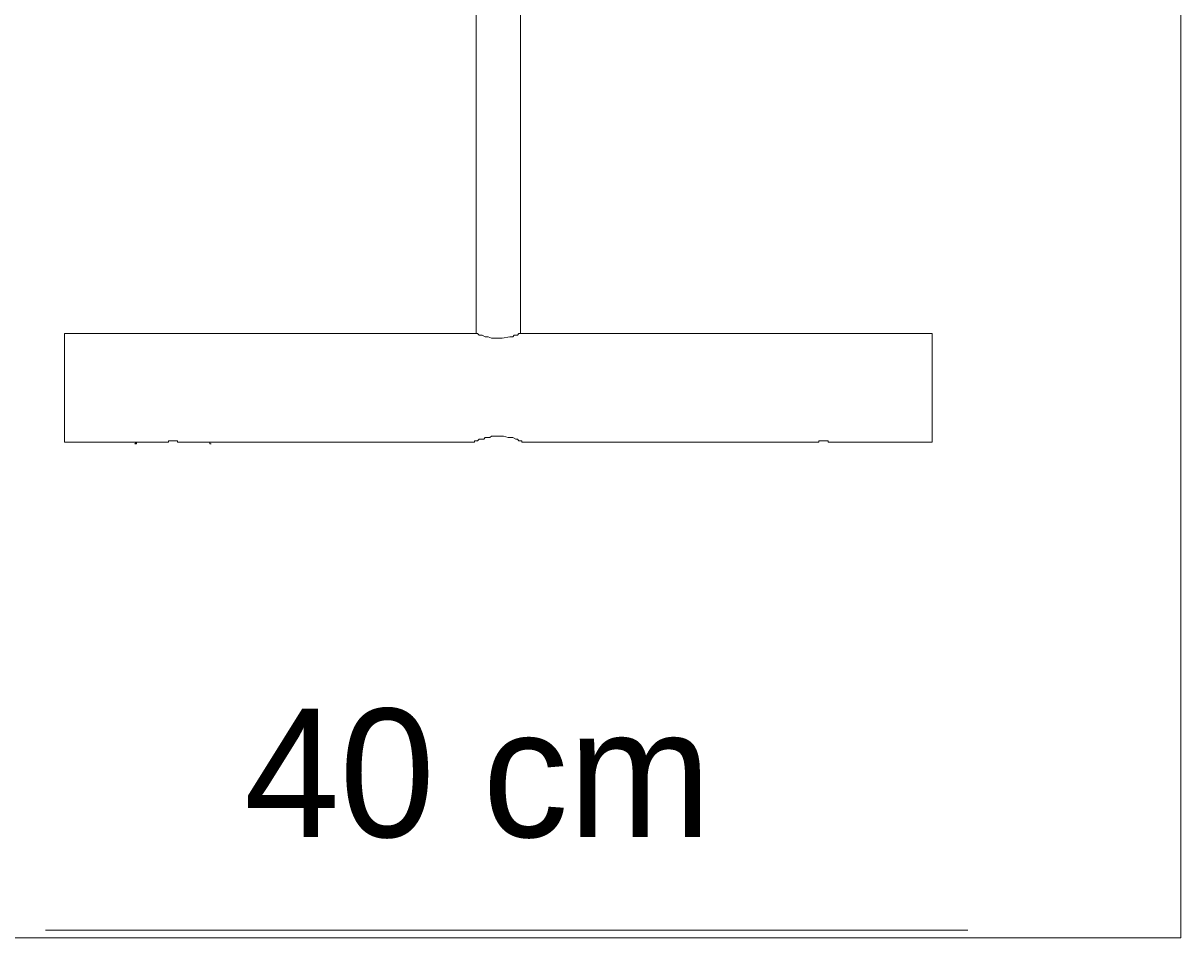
# Model space of a CAD drawing. Header units: millimetres. Extents: x 32 to 169, y -217 to -82.
# Tile 12 of 17: x 137 to 169, y -217 to -192. Entities that reach past the tile are written whole.
import ezdxf

# ---------------------------------------------------------------- set-up
doc = ezdxf.new("R2010")
doc.units = ezdxf.units.MM
doc.header["$MEASUREMENT"] = 0
doc.layers.add('Capa 1', color=7, linetype='Continuous', lineweight=0)

# ---------------------------------------------------------------- blocks, each defined once
blk = doc.blocks.new('Block_0')
at = {"layer": 'Capa 1'}
blk.add_lwpolyline([(32.137, -217.12), (168.662, -217.12), (168.662, -82.083), (32.137, -82.083)], close=True, dxfattribs=at)
blk = doc.blocks.new('Block_1')
at = {"layer": 'Capa 1', "color": 250, "lineweight": 9, "true_color": 0x1d1d1b}
blk.add_line((162.748, -216.909), (137.153, -216.909), dxfattribs=at)
at = {"layer": 'Capa 1'}
blk.add_lwpolyline([(32.137, -217.12), (168.662, -217.12), (168.662, -82.083), (32.137, -82.083)], close=True, dxfattribs=at)

msp = doc.modelspace()

# ---------------------------------------------------------------- linework, layer by layer
at = {"layer": 'Capa 1', "color": 18, "lineweight": 18, "true_color": 0x000000}
for points in [[(149.101, -184.983), (149.101, -184.983), (149.101, -200.349), (149.101, -200.349)], [(150.333, -200.349), (150.333, -200.349), (150.333, -184.983), (150.333, -184.983)], [(149.101, -200.349), (149.101, -200.349), (137.675, -200.349), (137.675, -200.349)], [(161.758, -200.349), (161.758, -200.349), (150.333, -200.349), (150.333, -200.349)], [(137.675, -203.363), (137.675, -203.363), (140.522, -203.363), (140.522, -203.363)], [(140.861, -203.363), (140.861, -203.363), (149.058, -203.363), (149.058, -203.363)], [(150.375, -203.363), (150.375, -203.363), (158.572, -203.363), (158.572, -203.363)], [(158.913, -203.363), (158.913, -203.363), (161.758, -203.363), (161.758, -203.363)]]:
    msp.add_open_spline(points, degree=3, dxfattribs=at)
for points, knots in [([(137.675, -200.349), (137.675, -200.349), (137.675, -200.349), (137.675, -200.349), (137.675, -200.349), (137.675, -200.391), (137.675, -200.391), (137.675, -200.391), (137.675, -200.434), (137.675, -200.434), (137.675, -200.434), (137.675, -200.476), (137.675, -200.476), (137.675, -200.476), (137.675, -200.561), (137.675, -200.561), (137.675, -200.561), (137.675, -200.689), (137.675, -200.689), (137.675, -200.689), (137.675, -200.816), (137.675, -200.816), (137.675, -200.816), (137.675, -200.943), (137.675, -200.943), (137.675, -200.943), (137.675, -201.071), (137.675, -201.071), (137.675, -201.071), (137.675, -201.24), (137.675, -201.24), (137.675, -201.24), (137.675, -201.411), (137.675, -201.411), (137.675, -201.411), (137.675, -201.58), (137.675, -201.58), (137.675, -201.58), (137.675, -201.75), (137.675, -201.75), (137.675, -201.75), (137.675, -201.92), (137.675, -201.92), (137.675, -201.92), (137.675, -202.089), (137.675, -202.089), (137.675, -202.089), (137.675, -202.302), (137.675, -202.302), (137.675, -202.302), (137.675, -202.429), (137.675, -202.429), (137.675, -202.429), (137.675, -202.598), (137.675, -202.598), (137.675, -202.598), (137.675, -202.769), (137.675, -202.769), (137.675, -202.769), (137.675, -202.896), (137.675, -202.896), (137.675, -202.896), (137.675, -203.023), (137.675, -203.023), (137.675, -203.023), (137.675, -203.108), (137.675, -203.108), (137.675, -203.108), (137.675, -203.193), (137.675, -203.193), (137.675, -203.193), (137.675, -203.278), (137.675, -203.278), (137.675, -203.278), (137.675, -203.32), (137.675, -203.32), (137.675, -203.32), (137.675, -203.363), (137.675, -203.363)], [0, 0, 0, 0, 1, 1, 1, 2, 2, 2, 3, 3, 3, 4, 4, 4, 5, 5, 5, 6, 6, 6, 7, 7, 7, 8, 8, 8, 9, 9, 9, 10, 10, 10, 11, 11, 11, 12, 12, 12, 13, 13, 13, 14, 14, 14, 15, 15, 15, 16, 16, 16, 17, 17, 17, 18, 18, 18, 19, 19, 19, 20, 20, 20, 21, 21, 21, 22, 22, 22, 23, 23, 23, 24, 24, 24, 25, 25, 25, 26, 26, 26, 26]), ([(149.101, -200.349), (149.101, -200.349), (149.101, -200.349), (149.101, -200.349), (149.101, -200.349), (149.144, -200.349), (149.144, -200.349), (149.144, -200.349), (149.186, -200.391), (149.186, -200.391), (149.186, -200.391), (149.271, -200.391), (149.271, -200.391), (149.271, -200.391), (149.355, -200.434), (149.355, -200.434), (149.355, -200.434), (149.441, -200.434), (149.441, -200.434), (149.441, -200.434), (149.526, -200.476), (149.526, -200.476), (149.526, -200.476), (149.653, -200.476), (149.653, -200.476), (149.653, -200.476), (149.738, -200.476), (149.738, -200.476), (149.738, -200.476), (149.823, -200.476), (149.823, -200.476), (149.823, -200.476), (150.036, -200.434), (150.036, -200.434), (150.036, -200.434), (150.12, -200.434), (150.12, -200.434), (150.12, -200.434), (150.163, -200.391), (150.163, -200.391), (150.163, -200.391), (150.247, -200.391), (150.247, -200.391), (150.247, -200.391), (150.291, -200.349), (150.291, -200.349), (150.291, -200.349), (150.333, -200.349), (150.333, -200.349)], [0, 0, 0, 0, 1, 1, 1, 2, 2, 2, 3, 3, 3, 4, 4, 4, 5, 5, 5, 6, 6, 6, 7, 7, 7, 8, 8, 8, 9, 9, 9, 10, 10, 10, 11, 11, 11, 12, 12, 12, 13, 13, 13, 14, 14, 14, 15, 15, 15, 16, 16, 16, 16]), ([(161.758, -200.349), (161.758, -200.349), (161.758, -200.349), (161.758, -200.349), (161.758, -200.349), (161.758, -200.391), (161.758, -200.391), (161.758, -200.391), (161.758, -200.434), (161.758, -200.434), (161.758, -200.434), (161.758, -200.476), (161.758, -200.476), (161.758, -200.476), (161.758, -200.561), (161.758, -200.561), (161.758, -200.561), (161.758, -200.689), (161.758, -200.689), (161.758, -200.689), (161.758, -200.816), (161.758, -200.816), (161.758, -200.816), (161.758, -200.943), (161.758, -200.943), (161.758, -200.943), (161.758, -201.071), (161.758, -201.071), (161.758, -201.071), (161.758, -201.24), (161.758, -201.24), (161.758, -201.24), (161.758, -201.411), (161.758, -201.411), (161.758, -201.411), (161.758, -201.58), (161.758, -201.58), (161.758, -201.58), (161.758, -201.75), (161.758, -201.75), (161.758, -201.75), (161.758, -201.92), (161.758, -201.92), (161.758, -201.92), (161.758, -202.089), (161.758, -202.089), (161.758, -202.089), (161.758, -202.302), (161.758, -202.302), (161.758, -202.302), (161.758, -202.429), (161.758, -202.429), (161.758, -202.429), (161.758, -202.598), (161.758, -202.598), (161.758, -202.598), (161.758, -202.769), (161.758, -202.769), (161.758, -202.769), (161.758, -202.896), (161.758, -202.896), (161.758, -202.896), (161.758, -203.023), (161.758, -203.023), (161.758, -203.023), (161.758, -203.108), (161.758, -203.108), (161.758, -203.108), (161.758, -203.193), (161.758, -203.193), (161.758, -203.193), (161.758, -203.278), (161.758, -203.278), (161.758, -203.278), (161.758, -203.32), (161.758, -203.32), (161.758, -203.32), (161.758, -203.363), (161.758, -203.363)], [0, 0, 0, 0, 1, 1, 1, 2, 2, 2, 3, 3, 3, 4, 4, 4, 5, 5, 5, 6, 6, 6, 7, 7, 7, 8, 8, 8, 9, 9, 9, 10, 10, 10, 11, 11, 11, 12, 12, 12, 13, 13, 13, 14, 14, 14, 15, 15, 15, 16, 16, 16, 17, 17, 17, 18, 18, 18, 19, 19, 19, 20, 20, 20, 21, 21, 21, 22, 22, 22, 23, 23, 23, 24, 24, 24, 25, 25, 25, 26, 26, 26, 26]), ([(139.672, -203.363), (139.672, -203.363), (139.672, -203.363), (139.672, -203.363), (139.672, -203.363), (139.63, -203.405), (139.63, -203.405), (139.63, -203.405), (139.672, -203.405), (139.672, -203.405), (139.672, -203.405), (139.672, -203.363), (139.672, -203.363), (139.672, -203.363), (139.714, -203.363), (139.714, -203.363)], [0, 0, 0, 0, 1, 1, 1, 2, 2, 2, 3, 3, 3, 4, 4, 4, 5, 5, 5, 5]), ([(140.522, -203.363), (140.522, -203.363), (140.522, -203.363), (140.522, -203.363), (140.522, -203.363), (140.564, -203.363), (140.564, -203.363), (140.564, -203.363), (140.564, -203.32), (140.564, -203.32), (140.564, -203.32), (140.606, -203.32), (140.606, -203.32), (140.606, -203.32), (140.649, -203.32), (140.649, -203.32), (140.649, -203.32), (140.691, -203.32), (140.691, -203.32), (140.691, -203.32), (140.733, -203.32), (140.733, -203.32), (140.733, -203.32), (140.777, -203.32), (140.777, -203.32), (140.777, -203.32), (140.819, -203.32), (140.819, -203.32), (140.819, -203.32), (140.819, -203.363), (140.819, -203.363), (140.819, -203.363), (140.861, -203.363), (140.861, -203.363)], [0, 0, 0, 0, 1, 1, 1, 2, 2, 2, 3, 3, 3, 4, 4, 4, 5, 5, 5, 6, 6, 6, 7, 7, 7, 8, 8, 8, 9, 9, 9, 10, 10, 10, 11, 11, 11, 11]), ([(141.711, -203.363), (141.711, -203.363), (141.711, -203.363), (141.711, -203.363), (141.711, -203.363), (141.711, -203.405), (141.711, -203.405), (141.711, -203.405), (141.753, -203.405), (141.753, -203.405)], [0, 0, 0, 0, 1, 1, 1, 2, 2, 2, 3, 3, 3, 3]), ([(150.375, -203.363), (150.375, -203.363), (150.375, -203.363), (150.375, -203.363), (150.375, -203.363), (150.375, -203.32), (150.375, -203.32), (150.375, -203.32), (150.333, -203.32), (150.333, -203.32), (150.333, -203.32), (150.291, -203.32), (150.291, -203.32), (150.291, -203.32), (150.247, -203.278), (150.247, -203.278), (150.247, -203.278), (150.205, -203.278), (150.205, -203.278), (150.205, -203.278), (150.12, -203.236), (150.12, -203.236), (150.12, -203.236), (150.078, -203.236), (150.078, -203.236), (150.078, -203.236), (149.993, -203.236), (149.993, -203.236), (149.993, -203.236), (149.865, -203.193), (149.865, -203.193), (149.865, -203.193), (149.738, -203.193), (149.738, -203.193), (149.738, -203.193), (149.696, -203.193), (149.696, -203.193), (149.696, -203.193), (149.653, -203.193), (149.653, -203.193), (149.653, -203.193), (149.61, -203.193), (149.61, -203.193), (149.61, -203.193), (149.526, -203.193), (149.526, -203.193), (149.526, -203.193), (149.483, -203.236), (149.483, -203.236), (149.483, -203.236), (149.441, -203.236), (149.441, -203.236), (149.441, -203.236), (149.355, -203.236), (149.355, -203.236), (149.355, -203.236), (149.313, -203.278), (149.313, -203.278), (149.313, -203.278), (149.271, -203.278), (149.271, -203.278), (149.271, -203.278), (149.228, -203.278), (149.228, -203.278), (149.228, -203.278), (149.186, -203.278), (149.186, -203.278), (149.186, -203.278), (149.144, -203.32), (149.144, -203.32), (149.144, -203.32), (149.101, -203.32), (149.101, -203.32), (149.101, -203.32), (149.058, -203.32), (149.058, -203.32), (149.058, -203.32), (149.058, -203.363), (149.058, -203.363)], [0, 0, 0, 0, 1, 1, 1, 2, 2, 2, 3, 3, 3, 4, 4, 4, 5, 5, 5, 6, 6, 6, 7, 7, 7, 8, 8, 8, 9, 9, 9, 10, 10, 10, 11, 11, 11, 12, 12, 12, 13, 13, 13, 14, 14, 14, 15, 15, 15, 16, 16, 16, 17, 17, 17, 18, 18, 18, 19, 19, 19, 20, 20, 20, 21, 21, 21, 22, 22, 22, 23, 23, 23, 24, 24, 24, 25, 25, 25, 26, 26, 26, 26]), ([(158.572, -203.363), (158.572, -203.363), (158.572, -203.363), (158.572, -203.363), (158.572, -203.363), (158.615, -203.363), (158.615, -203.363), (158.615, -203.363), (158.615, -203.32), (158.615, -203.32), (158.615, -203.32), (158.658, -203.32), (158.658, -203.32), (158.658, -203.32), (158.7, -203.32), (158.7, -203.32), (158.7, -203.32), (158.742, -203.32), (158.742, -203.32), (158.742, -203.32), (158.785, -203.32), (158.785, -203.32), (158.785, -203.32), (158.827, -203.32), (158.827, -203.32), (158.827, -203.32), (158.869, -203.32), (158.869, -203.32), (158.869, -203.32), (158.869, -203.363), (158.869, -203.363), (158.869, -203.363), (158.913, -203.363), (158.913, -203.363)], [0, 0, 0, 0, 1, 1, 1, 2, 2, 2, 3, 3, 3, 4, 4, 4, 5, 5, 5, 6, 6, 6, 7, 7, 7, 8, 8, 8, 9, 9, 9, 10, 10, 10, 11, 11, 11, 11])]:
    msp.add_open_spline(points, degree=3, knots=knots, dxfattribs=at)

# ---------------------------------------------------------------- block references
at = {"layer": 'Capa 1'}
for name in ['Block_0', 'Block_1']:
    msp.add_blockref(name, (0, 0), dxfattribs=at)

# ---------------------------------------------------------------- texts
at = {"layer": 'Capa 1', "insert": (142.665, -214.373), "char_height": 0.2, "attachment_point": 7}
msp.add_mtext('\\C250;\\c1776925;\\FFavorit Light|b0|i0|c1;\\H3.559404;\\W1.000000;40 cm', dxfattribs=at)

doc.saveas('drawing.dxf')
